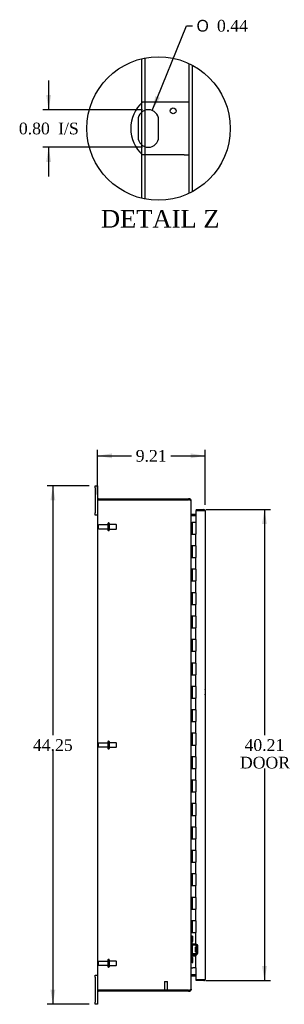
# Model space of a CAD drawing. Header units: inches. Extents: x 12 to 225, y 5 to 157.
# Tile 2 of 9: x 12 to 34, y 51 to 135. Entities that reach past the tile are written whole.
import ezdxf
from ezdxf.enums import TextEntityAlignment as Align

# ---------------------------------------------------------------- set-up
doc = ezdxf.new("R2010")
doc.units = ezdxf.units.IN
doc.header["$MEASUREMENT"] = 0
doc.layers.get('0').update_dxf_attribs({"linetype": 'CONTINUOUS'})
for name, color, linetype in [('COM40153-1', 7, 'CONTINUOUS'), ('COM42780', 7, 'CONTINUOUS'), ('COM48492', 7, 'CONTINUOUS'), ('COM71780-22', 7, 'CONTINUOUS'), ('DEFAULT', 7, 'CONTINUOUS'), ('FET07710', 7, 'CONTINUOUS'), ('HNG10620-38B', 7, 'CONTINUOUS'), ('HNG10620-38C', 7, 'CONTINUOUS'), ('STD21878', 7, 'CONTINUOUS'), ('STD26094', 7, 'CONTINUOUS')]:
    doc.layers.add(name, color=color, linetype=linetype)
doc.styles.add('SEACAD_SOLID_EDGE_ANSI1_SY', font='txt')
doc.styles.add('SEACAD_TIMES_NEW_ROMAN', font='times.ttf')

# ---------------------------------------------------------------- blocks, each defined once
blk = doc.blocks.new('GDIMGGROUP2')
at = {"layer": 'DEFAULT', "linetype": 'Continuous'}
for points in [[(19.65, 97.622), (18.4, 97.414), (19.65, 97.206)], [(26.36, 97.622), (26.36, 97.206), (27.61, 97.414)]]:
    blk.add_hatch(color=136, dxfattribs=at).paths.add_polyline_path(points)
at = {"layer": 'DEFAULT', "color": 136, "linetype": 'Continuous'}
for p, q in [((18.4, 94.125), (18.4, 97.914)), ((27.61, 93.227), (27.61, 97.914)), ((18.4, 97.414), (21.327, 97.414)), ((24.682, 97.414), (27.61, 97.414))]:
    blk.add_line(p, q, dxfattribs=at)
at = {"layer": 'DEFAULT', "color": 136, "linetype": 'Continuous', "style": 'SEACAD_TIMES_NEW_ROMAN'}
blk.add_text('9.21', height=1, dxfattribs=at).set_placement((21.677, 97.914), align=Align.TOP_LEFT)
blk = doc.blocks.new('GDIMGGROUP3')
at = {"layer": 'DEFAULT', "linetype": 'Continuous'}
for points in [[(14.395, 93.608), (14.811, 93.608), (14.603, 94.858)], [(14.395, 51.858), (14.603, 50.608), (14.811, 51.858)]]:
    blk.add_hatch(color=136, dxfattribs=at).paths.add_polyline_path(points)
at = {"layer": 'DEFAULT', "color": 136, "linetype": 'Continuous'}
for p, q in [((17.713, 94.858), (14.103, 94.858)), ((14.603, 94.858), (14.603, 73.583)), ((14.603, 72.233), (14.603, 50.608)), ((17.713, 50.608), (14.103, 50.608))]:
    blk.add_line(p, q, dxfattribs=at)
at = {"layer": 'DEFAULT', "color": 136, "linetype": 'Continuous', "style": 'SEACAD_TIMES_NEW_ROMAN'}
blk.add_text('44.25', height=1, dxfattribs=at).set_placement((12.897, 73.233), align=Align.TOP_LEFT)
blk = doc.blocks.new('GDIMGGROUP12')
at = {"layer": 'DEFAULT', "linetype": 'Continuous'}
for points in [[(32.884, 91.585), (32.676, 92.835), (32.468, 91.585)], [(32.884, 53.88), (32.468, 53.88), (32.676, 52.63)]]:
    blk.add_hatch(color=136, dxfattribs=at).paths.add_polyline_path(points)
at = {"layer": 'DEFAULT', "color": 136, "linetype": 'Continuous'}
for p, q in [((27.672, 92.835), (33.176, 92.835)), ((32.676, 92.835), (32.676, 73.583)), ((32.676, 70.733), (32.676, 52.63)), ((27.672, 52.63), (33.176, 52.63))]:
    blk.add_line(p, q, dxfattribs=at)
at = {"layer": 'DEFAULT', "color": 136, "linetype": 'Continuous', "style": 'SEACAD_TIMES_NEW_ROMAN'}
for s, p in [('40.21', (30.97, 73.233)), ('DOOR', (30.579, 71.733))]:
    blk.add_text(s, height=1, dxfattribs=at).set_placement(p, align=Align.TOP_LEFT)
blk = doc.blocks.new('GDIMGGROUP27')
at = {"layer": 'DEFAULT', "linetype": 'Continuous'}
for points in [[(14.03, 128.199), (14.239, 126.949), (14.447, 128.199)], [(14.03, 122.499), (14.447, 122.499), (14.239, 123.749)]]:
    blk.add_hatch(color=136, dxfattribs=at).paths.add_polyline_path(points)
at = {"layer": 'DEFAULT', "color": 136, "linetype": 'Continuous'}
for p, q in [((14.239, 129.449), (14.239, 126.949)), ((22.253, 126.949), (13.739, 126.949)), ((22.253, 123.749), (13.739, 123.749)), ((14.239, 123.749), (14.239, 121.249))]:
    blk.add_line(p, q, dxfattribs=at)
at = {"layer": 'DEFAULT', "color": 136, "linetype": 'Continuous', "style": 'SEACAD_TIMES_NEW_ROMAN'}
for s, p in [('0.80', (11.697, 125.849)), ('I/S', (15.051, 125.849))]:
    blk.add_text(s, height=1, dxfattribs=at).set_placement(p, align=Align.TOP_LEFT)
blk = doc.blocks.new('GDIMGGROUP28')
at = {"layer": 'DEFAULT', "linetype": 'Continuous'}
blk.add_hatch(color=136, dxfattribs=at).paths.add_polyline_path([(23.361, 128.121), (23.083, 126.884), (23.747, 127.964)])
at = {"layer": 'DEFAULT', "color": 136, "linetype": 'Continuous'}
for p, q in [((23.083, 126.884), (26.026, 134.116)), ((26.026, 134.116), (26.526, 134.116))]:
    blk.add_line(p, q, dxfattribs=at)
for s, style, p in [('O', 'SEACAD_SOLID_EDGE_ANSI1_SY', (26.876, 134.616)), ('0.44', 'SEACAD_TIMES_NEW_ROMAN', (28.616, 134.616))]:
    blk.add_text(s, height=1, dxfattribs=dict(at, style=style)).set_placement(p, align=Align.TOP_LEFT)

msp = doc.modelspace()

# ---------------------------------------------------------------- linework, layer by layer
at = {"color": 7}
msp.add_circle((23.627, 125.349), 6.124, dxfattribs=at)
at = {"layer": 'COM40153-1', "color": 7}
for p, q in [((25.821, 127.599), (22.269, 127.599)), ((26.253, 127.599), (25.821, 127.599)), ((21.879, 126.075), (21.879, 124.623)), ((23.627, 124.623), (23.627, 126.075)), ((25.821, 123.099), (22.269, 123.099)), ((25.821, 123.099), (26.253, 123.099))]:
    msp.add_line(p, q, dxfattribs=at)
msp.add_circle((24.877, 126.851), 0.25, dxfattribs=at)
for centre, radius, start, end in [((24.253, 125.349), 3, 131.40962, 228.59038), ((22.753, 126.075), 0.874, 0, 180), ((22.753, 124.623), 0.874, 180, 0), ((26.9, 77.273), 0.75, 341.20309, 18.79691)]:
    msp.add_arc(centre, radius, start, end, dxfattribs=at)
at = {"layer": 'COM42780', "color": 7}
for p, q in [((26.4, 56.41), (26.441, 56.41)), ((26.492, 56.41), (26.441, 56.41)), ((26.492, 56.41), (26.559, 56.41)), ((26.492, 55.973), (26.492, 56.41)), ((26.495, 56.41), (26.495, 55.973)), ((26.559, 55.973), (26.559, 56.41)), ((26.441, 55.973), (26.4, 55.973)), ((26.492, 55.973), (26.441, 55.973)), ((26.492, 55.973), (26.559, 55.973)), ((26.495, 55.788), (26.495, 55.973)), ((26.829, 55.64), (26.54, 55.645)), ((26.831, 55.735), (26.542, 55.74)), ((26.782, 55.1), (26.782, 55.49)), ((26.877, 55.49), (26.782, 55.49)), ((26.885, 55.723), (26.831, 55.735)), ((26.877, 54.998), (26.877, 55.592)), ((26.972, 54.998), (26.972, 55.592)), ((26.495, 54.616), (26.495, 54.802)), ((26.54, 54.945), (26.829, 54.95)), ((26.542, 54.85), (26.831, 54.855)), ((26.972, 55.42), (26.782, 55.42)), ((26.972, 55.401), (26.782, 55.401)), ((26.782, 55.188), (26.972, 55.188)), ((26.972, 55.17), (26.782, 55.17)), ((26.782, 55.1), (26.877, 55.1)), ((26.831, 54.855), (26.885, 54.866)), ((26.4, 54.616), (26.441, 54.616)), ((26.441, 54.179), (26.4, 54.179)), ((26.441, 54.616), (26.492, 54.616)), ((26.492, 54.179), (26.441, 54.179)), ((26.492, 54.616), (26.559, 54.616)), ((26.492, 54.179), (26.492, 54.616)), ((26.492, 54.179), (26.559, 54.179)), ((26.494, 54.485), (26.495, 54.485)), ((26.494, 54.375), (26.494, 54.485)), ((26.494, 54.454), (26.495, 54.454)), ((26.494, 54.375), (26.495, 54.375)), ((26.494, 54.345), (26.494, 54.375)), ((26.494, 54.37), (26.495, 54.37)), ((26.494, 54.345), (26.495, 54.345)), ((26.494, 54.311), (26.494, 54.345)), ((26.494, 54.311), (26.495, 54.311)), ((26.495, 54.616), (26.495, 54.179)), ((26.559, 54.179), (26.559, 54.616))]:
    msp.add_line(p, q, dxfattribs=at)
for centre, radius, start, end in [((26.543, 55.788), 0.143, 180, 206.90823), ((26.543, 55.788), 0.143, 206.90823, 269), ((26.543, 55.788), 0.048, 180, 269), ((26.829, 55.592), 0.048, 0, 89), ((26.829, 55.592), 0.143, 0, 66.66652), ((26.543, 54.802), 0.143, 153.09177, 180), ((26.543, 54.802), 0.143, 91, 153.09177), ((26.543, 54.802), 0.048, 91, 180), ((26.829, 54.998), 0.048, 271, 0), ((26.829, 54.998), 0.143, 293.33348, 0)]:
    msp.add_arc(centre, radius, start, end, dxfattribs=at)
at = {"layer": 'COM48492', "color": 7}
for p, q in [((22.201, 127.537), (22.201, 131.305)), ((22.489, 127.599), (22.489, 131.366)), ((26.253, 119.816), (26.253, 130.882)), ((26.541, 119.962), (26.541, 130.736)), ((22.201, 126.752), (22.201, 127.537)), ((22.489, 126.908), (22.489, 127.599)), ((22.489, 123.79), (22.489, 126.908)), ((22.201, 123.945), (22.201, 126.752)), ((22.201, 123.16), (22.201, 123.945)), ((22.489, 123.099), (22.489, 123.79)), ((22.201, 119.393), (22.201, 123.16)), ((22.489, 119.331), (22.489, 123.099)), ((18.4, 93.625), (18.4, 51.841)), ((18.406, 93.661), (18.508, 93.661)), ((18.508, 93.661), (18.406, 93.661)), ((18.508, 93.733), (26.174, 93.733)), ((18.508, 93.661), (26.174, 93.661)), ((26.174, 93.661), (18.508, 93.661)), ((26.292, 93.733), (26.174, 93.733)), ((26.292, 93.661), (26.174, 93.661)), ((26.292, 93.661), (26.292, 93.733)), ((26.322, 93.644), (26.328, 93.625)), ((26.328, 93.625), (26.4, 93.625)), ((26.4, 93.556), (26.4, 93.625)), ((26.4, 51.91), (26.4, 93.556)), ((26.425, 92.431), (26.407, 92.369)), ((26.436, 92.43), (26.815, 92.43)), ((26.425, 92.333), (26.436, 92.333)), ((26.436, 92.358), (26.815, 92.358)), ((26.436, 92.333), (26.815, 92.333)), ((26.425, 53.034), (26.407, 53.097)), ((26.436, 53.133), (26.425, 53.133)), ((26.815, 53.133), (26.436, 53.133)), ((26.436, 53.108), (26.815, 53.108)), ((26.436, 53.036), (26.815, 53.036)), ((18.508, 51.805), (18.406, 51.805)), ((18.406, 51.805), (18.508, 51.805)), ((18.508, 51.805), (26.174, 51.805)), ((26.174, 51.805), (18.508, 51.805)), ((26.174, 51.733), (18.508, 51.733)), ((26.174, 51.805), (26.292, 51.805)), ((26.174, 51.733), (26.292, 51.733)), ((26.292, 51.805), (26.292, 51.733)), ((26.328, 51.841), (26.322, 51.821)), ((26.328, 51.841), (26.4, 51.841)), ((26.4, 51.91), (26.4, 51.841))]:
    msp.add_line(p, q, dxfattribs=at)
for centre, radius, start, end in [((18.508, 93.625), 0.108, 160.52878, 180), ((18.508, 93.625), 0.108, 90, 160.52878), ((26.174, 93.411), 0.25, 61.84537, 90), ((26.292, 93.625), 0.108, 32.64311, 90), ((26.292, 93.625), 0.036, 32.64311, 90), ((26.291, 93.625), 0.109, 0.0913, 32.5518), ((26.352, 93.551), 0.0479, 4.85781, 50.20268), ((26.436, 92.466), 0.036, 180.0001, 253.77951), ((26.436, 92.466), 0.036, 253.77961, 270), ((26.542, 92.415), 0.142, 183.34421, 215.31064), ((26.436, 92.466), 0.108, 253.77961, 270), ((26.542, 53.05), 0.142, 144.68935, 176.6558), ((26.436, 53), 0.036, 106.22049, 179.9999), ((26.436, 53), 0.108, 90, 106.22039), ((26.436, 53), 0.036, 90, 106.22039), ((18.508, 51.841), 0.108, 180, 199.47122), ((18.508, 51.841), 0.108, 199.47122, 270), ((26.174, 52.055), 0.25, 270, 298.15463), ((26.246, 52.049), 0.219, 281.9896, 308.4732), ((26.292, 51.841), 0.036, 270, 327.35689), ((26.292, 51.841), 0.108, 270, 327.35689), ((26.352, 51.914), 0.0479, 309.79734, 355.14219), ((26.291, 51.841), 0.109, 327.4482, 359.9087)]:
    msp.add_arc(centre, radius, start, end, dxfattribs=at)
for centre, start_param, end_param in [((18.508, 93.625), 2.801756, 3.141593), ((18.508, 51.841), 3.141593, 3.48143)]:
    msp.add_ellipse(centre, major_axis=(0.108, 0), ratio=0.997813, start_param=start_param, end_param=end_param, dxfattribs=at)
msp.add_open_spline([(26.382, 93.588), (26.381, 93.589), (26.379, 93.591), (26.375, 93.595), (26.371, 93.598), (26.367, 93.601), (26.362, 93.603), (26.357, 93.606), (26.352, 93.609), (26.344, 93.613), (26.334, 93.617), (26.322, 93.621), (26.311, 93.625), (26.301, 93.628), (26.295, 93.63), (26.292, 93.631)], degree=3, knots=[0, 0, 0, 0, 0.058508, 0.117588, 0.177234, 0.23744, 0.298196, 0.359495, 0.421327, 0.483683, 0.609872, 0.738031, 0.824554, 0.911887, 1, 1, 1, 1], dxfattribs=at)
at = {"layer": 'COM71780-22', "color": 7}
for p, q in [((27.502, 92.763), (26.815, 92.763)), ((26.815, 92.763), (26.815, 91.733)), ((26.843, 92.835), (26.843, 92.763)), ((26.843, 92.835), (27.502, 92.835)), ((26.843, 92.763), (27.502, 92.763)), ((27.603, 92.763), (27.502, 92.763)), ((27.502, 92.763), (27.603, 92.763)), ((27.61, 92.727), (27.61, 52.738)), ((26.815, 53.733), (26.815, 52.702)), ((26.815, 52.702), (27.502, 52.702)), ((26.843, 52.63), (26.843, 52.702)), ((27.502, 52.702), (26.843, 52.702)), ((27.502, 52.63), (26.843, 52.63)), ((27.502, 52.702), (27.603, 52.702)), ((27.603, 52.702), (27.502, 52.702))]:
    msp.add_line(p, q, dxfattribs=at)
for centre, start, end in [((27.502, 92.727), 19.47122, 90), ((27.502, 92.727), 0, 19.47122), ((27.502, 52.738), 270, 340.52878), ((27.502, 52.738), 340.52878, 360)]:
    msp.add_arc(centre, 0.108, start, end, dxfattribs=at)
for centre, start_param, end_param in [((27.502, 92.727), 3.141593, 3.48143), ((27.502, 52.738), 2.801756, 3.141593)]:
    msp.add_ellipse(centre, major_axis=(-0.108, 0), ratio=0.997813, start_param=start_param, end_param=end_param, dxfattribs=at)
at = {"layer": 'FET07710', "color": 7}
for p, q in [((18.213, 94.67), (18.213, 94.858)), ((18.213, 94.858), (18.4, 94.858)), ((18.213, 94.67), (18.213, 92.545)), ((18.4, 94.858), (18.4, 94.67)), ((18.4, 94.67), (18.4, 93.625)), ((18.213, 92.358), (18.213, 92.545)), ((18.4, 92.358), (18.213, 92.358)), ((18.213, 52.92), (18.213, 53.108)), ((18.213, 53.108), (18.4, 53.108)), ((18.213, 52.92), (18.213, 50.795)), ((18.4, 51.841), (18.4, 50.795)), ((18.213, 50.608), (18.213, 50.795)), ((18.4, 50.608), (18.213, 50.608)), ((18.4, 50.795), (18.4, 50.608))]:
    msp.add_line(p, q, dxfattribs=at)
at = {"layer": 'HNG10620-38B', "color": 7}
for p, q in [((26.4, 91.733), (26.426, 91.733)), ((26.426, 91.733), (26.443, 91.733)), ((26.443, 91.733), (26.486, 91.733)), ((26.443, 91.733), (26.443, 90.733)), ((26.486, 91.733), (26.486, 90.733)), ((26.443, 90.733), (26.552, 90.733)), ((26.552, 90.733), (26.815, 90.733)), ((26.815, 89.733), (26.815, 90.733)), ((26.552, 89.733), (26.443, 89.733)), ((26.443, 89.733), (26.443, 88.733)), ((26.486, 89.733), (26.486, 88.733)), ((26.815, 89.733), (26.552, 89.733)), ((26.443, 88.733), (26.552, 88.733)), ((26.552, 88.733), (26.815, 88.733)), ((26.815, 87.733), (26.815, 88.733)), ((26.552, 87.733), (26.443, 87.733)), ((26.443, 87.733), (26.443, 86.733)), ((26.486, 87.733), (26.486, 86.733)), ((26.815, 87.733), (26.552, 87.733)), ((26.443, 86.733), (26.552, 86.733)), ((26.552, 86.733), (26.815, 86.733)), ((26.815, 85.733), (26.815, 86.733)), ((26.552, 85.733), (26.443, 85.733)), ((26.443, 85.733), (26.443, 84.733)), ((26.486, 85.733), (26.486, 84.733)), ((26.815, 85.733), (26.552, 85.733)), ((26.443, 84.733), (26.552, 84.733)), ((26.552, 84.733), (26.815, 84.733)), ((26.815, 83.733), (26.815, 84.733)), ((26.552, 83.733), (26.443, 83.733)), ((26.443, 83.733), (26.443, 82.733)), ((26.486, 83.733), (26.486, 82.733)), ((26.815, 83.733), (26.552, 83.733)), ((26.443, 82.733), (26.552, 82.733)), ((26.552, 82.733), (26.815, 82.733)), ((26.815, 81.733), (26.815, 82.733)), ((26.552, 81.733), (26.443, 81.733)), ((26.443, 81.733), (26.443, 80.733)), ((26.486, 81.733), (26.486, 80.733)), ((26.815, 81.733), (26.552, 81.733)), ((26.443, 80.733), (26.552, 80.733)), ((26.552, 80.733), (26.815, 80.733)), ((26.815, 79.733), (26.815, 80.733)), ((26.552, 79.733), (26.443, 79.733)), ((26.443, 79.733), (26.443, 78.733)), ((26.486, 79.733), (26.486, 78.733)), ((26.815, 79.733), (26.552, 79.733)), ((26.443, 78.733), (26.552, 78.733)), ((26.552, 78.733), (26.815, 78.733)), ((26.815, 77.733), (26.815, 78.733)), ((26.552, 77.733), (26.443, 77.733)), ((26.443, 77.733), (26.443, 76.733)), ((26.486, 77.733), (26.486, 76.733)), ((26.815, 77.733), (26.552, 77.733)), ((26.443, 76.733), (26.552, 76.733)), ((26.552, 76.733), (26.815, 76.733)), ((26.815, 75.733), (26.815, 76.733)), ((26.552, 75.733), (26.443, 75.733)), ((26.443, 75.733), (26.443, 74.733)), ((26.486, 75.733), (26.486, 74.733)), ((26.815, 75.733), (26.552, 75.733)), ((26.443, 74.733), (26.552, 74.733)), ((26.552, 74.733), (26.815, 74.733)), ((26.815, 73.733), (26.815, 74.733)), ((26.552, 73.733), (26.443, 73.733)), ((26.443, 73.733), (26.443, 72.733)), ((26.486, 73.733), (26.486, 72.733)), ((26.815, 73.733), (26.552, 73.733)), ((26.443, 72.733), (26.552, 72.733)), ((26.552, 72.733), (26.815, 72.733)), ((26.815, 71.733), (26.815, 72.733)), ((26.552, 71.733), (26.443, 71.733)), ((26.443, 71.733), (26.443, 70.733)), ((26.486, 71.733), (26.486, 70.733)), ((26.815, 71.733), (26.552, 71.733)), ((26.443, 70.733), (26.552, 70.733)), ((26.552, 70.733), (26.815, 70.733)), ((26.815, 69.733), (26.815, 70.733)), ((26.552, 69.733), (26.443, 69.733)), ((26.443, 69.733), (26.443, 68.733)), ((26.486, 69.733), (26.486, 68.733)), ((26.815, 69.733), (26.552, 69.733)), ((26.443, 68.733), (26.552, 68.733)), ((26.552, 68.733), (26.815, 68.733)), ((26.815, 67.733), (26.815, 68.733)), ((26.552, 67.733), (26.443, 67.733)), ((26.443, 67.733), (26.443, 66.733)), ((26.486, 67.733), (26.486, 66.733)), ((26.815, 67.733), (26.552, 67.733)), ((26.443, 66.733), (26.552, 66.733)), ((26.552, 66.733), (26.815, 66.733)), ((26.815, 65.733), (26.815, 66.733)), ((26.552, 65.733), (26.443, 65.733)), ((26.443, 65.733), (26.443, 64.733)), ((26.486, 65.733), (26.486, 64.733)), ((26.815, 65.733), (26.552, 65.733)), ((26.443, 64.733), (26.552, 64.733)), ((26.552, 64.733), (26.815, 64.733)), ((26.815, 63.733), (26.815, 64.733)), ((26.552, 63.733), (26.443, 63.733)), ((26.443, 63.733), (26.443, 62.733)), ((26.486, 63.733), (26.486, 62.733)), ((26.815, 63.733), (26.552, 63.733)), ((26.443, 62.733), (26.552, 62.733)), ((26.552, 62.733), (26.815, 62.733)), ((26.815, 61.733), (26.815, 62.733)), ((26.552, 61.733), (26.443, 61.733)), ((26.443, 61.733), (26.443, 60.733)), ((26.486, 61.733), (26.486, 60.733)), ((26.815, 61.733), (26.552, 61.733)), ((26.443, 60.733), (26.552, 60.733)), ((26.552, 60.733), (26.815, 60.733)), ((26.815, 59.733), (26.815, 60.733)), ((26.552, 59.733), (26.443, 59.733)), ((26.443, 59.733), (26.443, 58.733)), ((26.486, 59.733), (26.486, 58.733)), ((26.815, 59.733), (26.552, 59.733)), ((26.443, 58.733), (26.552, 58.733)), ((26.552, 58.733), (26.815, 58.733)), ((26.815, 57.733), (26.815, 58.733)), ((26.552, 57.733), (26.443, 57.733)), ((26.443, 57.733), (26.443, 56.733)), ((26.486, 57.733), (26.486, 56.733)), ((26.815, 57.733), (26.552, 57.733)), ((26.443, 56.733), (26.552, 56.733)), ((26.552, 56.733), (26.815, 56.733)), ((26.815, 55.733), (26.815, 56.733)), ((26.552, 55.733), (26.443, 55.733)), ((26.443, 55.733), (26.443, 54.733)), ((26.486, 55.733), (26.486, 54.733)), ((26.815, 55.733), (26.552, 55.733)), ((26.443, 54.733), (26.552, 54.733)), ((26.552, 54.733), (26.815, 54.733)), ((26.815, 53.733), (26.815, 54.733)), ((26.4, 53.733), (26.426, 53.733)), ((26.426, 53.733), (26.552, 53.733)), ((26.815, 53.733), (26.552, 53.733))]:
    msp.add_line(p, q, dxfattribs=at)
at = {"layer": 'HNG10620-38C', "color": 7}
for p, q in [((26.815, 91.733), (26.507, 91.733)), ((26.507, 91.733), (26.507, 90.733)), ((26.815, 91.733), (26.815, 90.733)), ((26.552, 90.733), (26.815, 90.733)), ((26.815, 89.733), (26.815, 90.733)), ((26.507, 89.733), (26.507, 88.733)), ((26.815, 89.733), (26.552, 89.733)), ((26.815, 89.733), (26.815, 88.733)), ((26.552, 88.733), (26.815, 88.733)), ((26.815, 87.733), (26.815, 88.733)), ((26.507, 87.733), (26.507, 86.733)), ((26.815, 87.733), (26.552, 87.733)), ((26.815, 87.733), (26.815, 86.733)), ((26.552, 86.733), (26.815, 86.733)), ((26.815, 85.733), (26.815, 86.733)), ((26.507, 85.733), (26.507, 84.733)), ((26.815, 85.733), (26.552, 85.733)), ((26.815, 85.733), (26.815, 84.733)), ((26.552, 84.733), (26.815, 84.733)), ((26.815, 83.733), (26.815, 84.733)), ((26.507, 83.733), (26.507, 82.733)), ((26.815, 83.733), (26.552, 83.733)), ((26.815, 83.733), (26.815, 82.733)), ((26.552, 82.733), (26.815, 82.733)), ((26.815, 81.733), (26.815, 82.733)), ((26.507, 81.733), (26.507, 80.733)), ((26.815, 81.733), (26.552, 81.733)), ((26.815, 81.733), (26.815, 80.733)), ((26.552, 80.733), (26.815, 80.733)), ((26.815, 79.733), (26.815, 80.733)), ((26.507, 79.733), (26.507, 78.733)), ((26.815, 79.733), (26.552, 79.733)), ((26.815, 79.733), (26.815, 78.733)), ((26.552, 78.733), (26.815, 78.733)), ((26.815, 77.733), (26.815, 78.733)), ((26.507, 77.733), (26.507, 76.733)), ((26.815, 77.733), (26.552, 77.733)), ((26.815, 77.733), (26.815, 76.733)), ((26.552, 76.733), (26.815, 76.733)), ((26.815, 75.733), (26.815, 76.733)), ((26.507, 75.733), (26.507, 74.733)), ((26.815, 75.733), (26.552, 75.733)), ((26.815, 75.733), (26.815, 74.733)), ((26.552, 74.733), (26.815, 74.733)), ((26.815, 73.733), (26.815, 74.733)), ((26.507, 73.733), (26.507, 72.733)), ((26.815, 73.733), (26.552, 73.733)), ((26.815, 73.733), (26.815, 72.733)), ((26.552, 72.733), (26.815, 72.733)), ((26.815, 71.733), (26.815, 72.733)), ((26.507, 71.733), (26.507, 70.733)), ((26.815, 71.733), (26.552, 71.733)), ((26.815, 71.733), (26.815, 70.733)), ((26.552, 70.733), (26.815, 70.733)), ((26.815, 69.733), (26.815, 70.733)), ((26.507, 69.733), (26.507, 68.733)), ((26.815, 69.733), (26.552, 69.733)), ((26.815, 69.733), (26.815, 68.733)), ((26.552, 68.733), (26.815, 68.733)), ((26.815, 67.733), (26.815, 68.733)), ((26.507, 67.733), (26.507, 66.733)), ((26.815, 67.733), (26.552, 67.733)), ((26.815, 67.733), (26.815, 66.733)), ((26.552, 66.733), (26.815, 66.733)), ((26.815, 65.733), (26.815, 66.733)), ((26.507, 65.733), (26.507, 64.733)), ((26.815, 65.733), (26.552, 65.733)), ((26.815, 65.733), (26.815, 64.733)), ((26.552, 64.733), (26.815, 64.733)), ((26.815, 63.733), (26.815, 64.733)), ((26.507, 63.733), (26.507, 62.733)), ((26.815, 63.733), (26.552, 63.733)), ((26.815, 63.733), (26.815, 62.733)), ((26.552, 62.733), (26.815, 62.733)), ((26.815, 61.733), (26.815, 62.733)), ((26.507, 61.733), (26.507, 60.733)), ((26.815, 61.733), (26.552, 61.733)), ((26.815, 61.733), (26.815, 60.733)), ((26.552, 60.733), (26.815, 60.733)), ((26.815, 59.733), (26.815, 60.733)), ((26.507, 59.733), (26.507, 58.733)), ((26.815, 59.733), (26.552, 59.733)), ((26.815, 59.733), (26.815, 58.733)), ((26.552, 58.733), (26.815, 58.733)), ((26.815, 57.733), (26.815, 58.733)), ((26.507, 57.733), (26.507, 56.733)), ((26.815, 57.733), (26.552, 57.733)), ((26.815, 57.733), (26.815, 56.733)), ((26.552, 56.733), (26.815, 56.733)), ((26.815, 55.733), (26.815, 56.733)), ((26.507, 55.733), (26.507, 54.733)), ((26.815, 55.733), (26.552, 55.733)), ((26.815, 55.733), (26.815, 54.733)), ((26.552, 54.733), (26.815, 54.733)), ((26.815, 53.733), (26.815, 54.733))]:
    msp.add_line(p, q, dxfattribs=at)
at = {"layer": 'STD21878', "color": 7}
for p, q in [((24.143, 52.555), (24.393, 52.555)), ((24.143, 52.555), (24.143, 51.836)), ((24.393, 51.836), (24.393, 52.555)), ((24.127, 51.836), (24.408, 51.836)), ((24.127, 51.836), (24.127, 51.805)), ((24.127, 51.805), (24.127, 51.805)), ((24.408, 51.805), (24.408, 51.836)), ((24.408, 51.805), (24.408, 51.805))]:
    msp.add_line(p, q, dxfattribs=at)
at = {"layer": 'STD26094', "color": 7}
for p, q in [((19.309, 91.653), (19.309, 91.063)), ((19.379, 91.683), (19.339, 91.683)), ((19.409, 91.653), (19.409, 91.063)), ((18.472, 91.463), (18.472, 91.253)), ((19.309, 91.523), (18.532, 91.523)), ((18.532, 91.193), (19.309, 91.193)), ((19.339, 91.033), (19.379, 91.033)), ((19.996, 91.545), (19.409, 91.545)), ((19.409, 91.17), (19.996, 91.17)), ((19.996, 91.545), (19.996, 91.17)), ((20.034, 91.508), (19.996, 91.545)), ((19.996, 91.17), (20.034, 91.208)), ((20.034, 91.208), (20.034, 91.508)), ((18.472, 72.838), (18.472, 72.628)), ((19.309, 72.898), (18.532, 72.898)), ((18.532, 72.568), (19.309, 72.568)), ((19.309, 73.028), (19.309, 72.438)), ((19.379, 73.058), (19.339, 73.058)), ((19.339, 72.408), (19.379, 72.408)), ((19.409, 73.028), (19.409, 72.438)), ((19.996, 72.92), (19.409, 72.92)), ((19.409, 72.545), (19.996, 72.545)), ((19.996, 72.92), (19.996, 72.545)), ((20.034, 72.883), (19.996, 72.92)), ((19.996, 72.545), (20.034, 72.583)), ((20.034, 72.583), (20.034, 72.883)), ((18.472, 54.213), (18.472, 54.003)), ((19.309, 54.273), (18.532, 54.273)), ((18.532, 53.943), (19.309, 53.943)), ((19.309, 54.403), (19.309, 53.813)), ((19.379, 54.433), (19.339, 54.433)), ((19.339, 53.783), (19.379, 53.783)), ((19.409, 54.403), (19.409, 53.813)), ((19.996, 54.295), (19.409, 54.295)), ((19.409, 53.92), (19.996, 53.92)), ((19.996, 54.295), (19.996, 53.92)), ((20.034, 54.258), (19.996, 54.295)), ((19.996, 53.92), (20.034, 53.958)), ((20.034, 53.958), (20.034, 54.258))]:
    msp.add_line(p, q, dxfattribs=at)
for centre, radius, start, end in [((19.339, 91.653), 0.03, 90, 180), ((19.379, 91.653), 0.03, 0, 90), ((18.532, 91.463), 0.06, 90, 180), ((18.532, 91.253), 0.06, 180, 270), ((19.339, 91.063), 0.03, 180, 270), ((19.379, 91.063), 0.03, 270, 0), ((18.532, 72.838), 0.06, 90, 180), ((18.532, 72.628), 0.06, 180, 270), ((19.339, 73.028), 0.03, 90, 180), ((19.339, 72.438), 0.03, 180, 270), ((19.379, 73.028), 0.03, 0, 90), ((19.379, 72.438), 0.03, 270, 0), ((18.532, 54.213), 0.06, 90, 180), ((18.532, 54.003), 0.06, 180, 270), ((19.339, 54.403), 0.03, 90, 180), ((19.339, 53.813), 0.03, 180, 270), ((19.379, 54.403), 0.03, 0, 90), ((19.379, 53.813), 0.03, 270, 0)]:
    msp.add_arc(centre, radius, start, end, dxfattribs=at)

# ---------------------------------------------------------------- block references
at = {"layer": 'DEFAULT', "color": 7}
for name in ['GDIMGGROUP28', 'GDIMGGROUP27', 'GDIMGGROUP2', 'GDIMGGROUP3', 'GDIMGGROUP12']:
    msp.add_blockref(name, (0, 0), dxfattribs=at)

# ---------------------------------------------------------------- texts
at = {"layer": 'DEFAULT', "color": 7, "style": 'SEACAD_TIMES_NEW_ROMAN'}
msp.add_text('DETAIL Z', height=1.5, dxfattribs=at).set_placement((18.704, 118.394), align=Align.TOP_LEFT)

doc.saveas('drawing.dxf')
